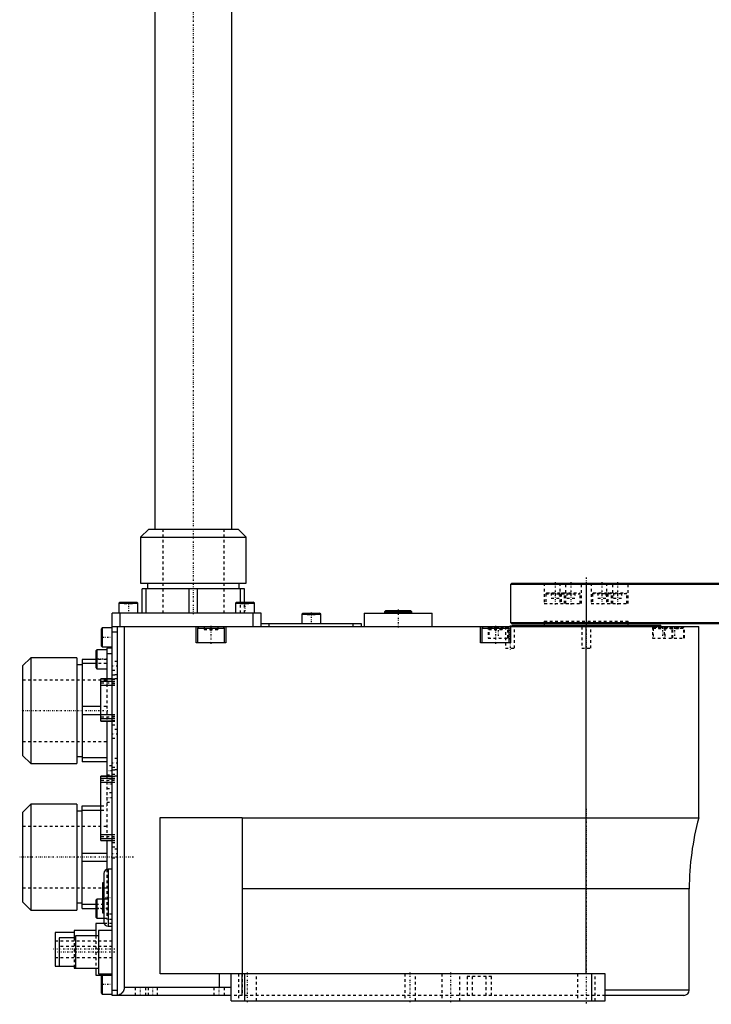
# Model space of a CAD drawing. Extents: x -209 to 254, y -3 to 543.
# Tile 1 of 4: x -209 to 46, y -3 to 360. Entities that reach past the tile are written whole.
import ezdxf

# ---------------------------------------------------------------- set-up
doc = ezdxf.new("R2010")
doc.units = 0
doc.linetypes.add('CENTER', pattern=[1.5, 0.45, -0.5, 0.05, -0.5])
doc.linetypes.add('DASHED', pattern=[2, 1, -1])
for name, color, linetype in [('AM_0', 7, 'CONTINUOUS'), ('AM_3', 7, 'DASHED'), ('AM_7', 7, 'CENTER')]:
    doc.layers.add(name, color=color, linetype=linetype)

msp = doc.modelspace()

# ---------------------------------------------------------------- linework, layer by layer
at = {"layer": 'AM_0', "color": 7, "linetype": 'CONTINUOUS'}
for p, q in [((-159.25, 382), (-159.25, 172)), ((-130.75, 172), (-130.75, 382)), ((-161.5, 172), (-164.5, 169)), ((-161.5, 172), (-128.5, 172)), ((-125.5, 169), (-128.5, 172)), ((-164.5, 169), (-164.5, 152)), ((-164.5, 169), (-125.5, 169)), ((-125.5, 152), (-125.5, 169)), ((-164.5, 152), (-125.5, 152)), ((-163.9, 141), (-163.9, 150)), ((-126.1, 150), (-163.9, 150)), ((-162.38, 141), (-162.38, 150)), ((-161.9, 152), (-161.9, 150)), ((-146.52, 141), (-146.52, 150)), ((-143.48, 141), (-143.48, 150)), ((-128.1, 150), (-128.1, 152)), ((-127.62, 145), (-127.62, 150)), ((-126.1, 145), (-126.1, 150)), ((-27.5, 152), (-28, 151.5)), ((-28, 151.5), (-28, 137.5)), ((153, 151.5), (-28, 151.5)), ((-27.5, 152), (152.5, 152)), ((0, 152), (0, 137)), ((-172.1, 145), (-172.5, 144.6)), ((-172.5, 144.6), (-172.5, 141)), ((-172.5, 144.6), (-165.5, 144.6)), ((-172.1, 145), (-165.9, 145)), ((-165.5, 144.6), (-165.9, 145)), ((-165.5, 141), (-165.5, 144.6)), ((-129.1, 145), (-129.5, 144.6)), ((-129.5, 144.6), (-129.5, 141)), ((-129.5, 144.6), (-122.5, 144.6)), ((-129.1, 145), (-122.9, 145)), ((-122.5, 144.6), (-122.9, 145)), ((-122.5, 141), (-122.5, 144.6)), ((-73.93, 142), (-74.43, 141.5)), ((-73.93, 142), (-64.93, 142)), ((-64.43, 141.5), (-64.93, 142)), ((-175, 0), (-175, 141)), ((-120, 141), (-175, 141)), ((-172, 136), (-172, 141)), ((-123, 136), (-123, 141)), ((-120, 136), (-120, 141)), ((-104.6, 141), (-105, 140.6)), ((-105, 140.6), (-105, 137)), ((-105, 140.6), (-98, 140.6)), ((-104.6, 141), (-98.4, 141)), ((-98, 140.6), (-98.4, 141)), ((-98, 137), (-98, 140.6)), ((-81.93, 141), (-81.93, 136)), ((-81.93, 141), (-56.93, 141)), ((-74.43, 141.5), (-74.43, 141)), ((-74.43, 141.5), (-64.43, 141.5)), ((-64.43, 141), (-64.43, 141.5)), ((-56.93, 136), (-56.93, 141)), ((-178.6, 135.5), (-179, 135.1)), ((-179, 135.1), (-179, 128.9)), ((-175, 135.5), (-178.6, 135.5)), ((-178.6, 135.5), (-178.6, 128.5)), ((-175, 136), (41.5, 136)), ((-173, 0), (-173, 136)), ((-170.5, 136), (-170.5, 3)), ((-144, 130), (-144, 136)), ((-142.9, 136), (-143.5, 135.4)), ((-143.5, 135.4), (-143.5, 130)), ((-143.5, 135.4), (-133.5, 135.4)), ((-133.5, 135.4), (-134.1, 136)), ((-133.5, 130), (-133.5, 135.4)), ((-133, 136), (-133, 130)), ((-83, 137), (-120, 137)), ((-117, 136), (-117, 137)), ((-86, 136), (-86, 137)), ((-83, 136), (-83, 137)), ((-39, 130), (-39, 136)), ((-37.9, 136), (-38.5, 135.4)), ((-38.5, 135.4), (-38.5, 130)), ((-38.5, 135.4), (-28.5, 135.4)), ((-28.5, 135.4), (-29.1, 136)), ((-28.5, 130), (-28.5, 135.4)), ((-28, 137.5), (-27.5, 137)), ((-28, 137.5), (153, 137.5)), ((-28, 136), (-28, 130)), ((152.5, 137), (-27.5, 137)), ((-27.5, 136.5), (-27.5, 136)), ((-27.5, 136.5), (27.5, 136.5)), ((-15.5, 137), (-15.5, 136.5)), ((0, 8), (0, 136)), ((15.5, 136.5), (15.5, 137)), ((27.5, 136), (27.5, 136.5)), ((41.5, 65.52), (41.5, 136)), ((-173, 134), (-175, 134)), ((-180.6, 127.5), (-181, 127.1)), ((-181, 127.1), (-181, 120.9)), ((-177, 127.5), (-180.6, 127.5)), ((-180.6, 127.5), (-180.6, 120.5)), ((-179, 128.9), (-178.6, 128.5)), ((-178.6, 128.5), (-175, 128.5)), ((-175, 128), (-177, 128)), ((-177, 128), (-177, 116.8)), ((-133, 130), (-144, 130)), ((-28, 130), (-39, 130)), ((-205, 124.5), (-208, 121.5)), ((-188, 124.5), (-205, 124.5)), ((-205, 124.5), (-205, 85.5)), ((-188, 124.5), (-188, 85.5)), ((-181, 123.9), (-186, 123.9)), ((-186, 123.9), (-186, 86.1)), ((-175, 126), (-177, 126)), ((-208, 121.5), (-208, 88.5)), ((-186, 121.9), (-188, 121.9)), ((-181, 122.38), (-186, 122.38)), ((-181, 120.9), (-180.6, 120.5)), ((-180.6, 120.5), (-177, 120.5)), ((-175, 116.8), (-179.1, 116.8)), ((-179.1, 101.2), (-179.1, 116.8)), ((-179.1, 116.77), (-175, 116.77)), ((-179.1, 115.87), (-175, 115.87)), ((-179.1, 114.4), (-175, 114.4)), ((-179.1, 106.52), (-186, 106.52)), ((-179.1, 103.48), (-186, 103.48)), ((-179.1, 103.6), (-175, 103.6)), ((-179.1, 102.13), (-175, 102.13)), ((-179.1, 101.23), (-175, 101.23)), ((-179.1, 101.2), (-175, 101.2)), ((-177, 101.2), (-177, 80.9)), ((-208, 88.5), (-205, 85.5)), ((-188, 88.1), (-186, 88.1)), ((-177, 87.62), (-186, 87.62)), ((-205, 85.5), (-188, 85.5)), ((-177, 86.1), (-186, 86.1)), ((-175, 80.9), (-179.1, 80.9)), ((-179.1, 57.1), (-179.1, 80.9)), ((-179.1, 80.88), (-175, 80.88)), ((-179.1, 80.08), (-175, 80.08)), ((-179.1, 78.6), (-175, 78.6)), ((-205, 70.5), (-208, 67.5)), ((-188, 70.5), (-205, 70.5)), ((-205, 70.5), (-205, 31.5)), ((-188, 70.5), (-188, 31.5)), ((-186, 69.9), (-179.1, 69.9)), ((-186, 32.1), (-186, 69.9)), ((-208, 67.5), (-208, 34.5)), ((-186, 67.9), (-188, 67.9)), ((-186, 68.38), (-179.1, 68.38)), ((-157.3, 8), (-157.3, 65.62)), ((-157.3, 65.62), (-126.95, 65.62)), ((-126.95, 65.62), (-126.95, 8)), ((-126.95, 65.52), (41.5, 65.52)), ((-179.1, 59.4), (-175, 59.4)), ((-179.1, 57.92), (-175, 57.92)), ((-179.1, 57.12), (-175, 57.12)), ((-179.1, 57.1), (-175, 57.1)), ((-177, 57.1), (-177, 46.41)), ((-186, 52.52), (-177, 52.52)), ((-186, 49.48), (-177, 49.48)), ((-178, 45), (-178, 27)), ((-175, 46.5), (-176.5, 46.5)), ((-176.5, 46.5), (-176.5, 25.5)), ((-178, 41.5), (-178.5, 41.5)), ((-178.5, 41.5), (-178.5, 30.5)), ((38, 39.3), (-126.95, 39.3)), ((38, 2), (38, 39.3)), ((-208, 34.5), (-205, 31.5)), ((-188, 34.1), (-186, 34.1)), ((-186, 33.62), (-181, 33.62)), ((-180.6, 35.5), (-181, 35.1)), ((-181, 35.1), (-181, 28.9)), ((-178.5, 35.5), (-180.6, 35.5)), ((-180.6, 35.5), (-180.6, 28.5)), ((-205, 31.5), (-188, 31.5)), ((-186, 32.1), (-181, 32.1)), ((-178.5, 30.5), (-178, 30.5)), ((-181, 28.9), (-180.6, 28.5)), ((-177.91, 26.5), (-181, 26.5)), ((-181, 26.5), (-181, 22.01)), ((-180.6, 28.5), (-178, 28.5)), ((-176.5, 25.5), (-175, 25.5)), ((-189, 23.25), (-196, 23.25)), ((-196, 23.25), (-196, 10.75)), ((-181, 24), (-189, 24)), ((-189, 24), (-189, 21.25)), ((-180, 22), (-188.5, 22)), ((-188.5, 22), (-188.5, 10)), ((-175, 24), (-180, 24)), ((-180, 24), (-180, 8)), ((-188.5, 21.25), (-194.5, 21.25)), ((-194.5, 21.25), (-194.5, 10.75)), ((-196, 10.75), (-188.5, 10.75)), ((-189, 10.74), (-189, 10)), ((-189, 10), (-180, 10)), ((-181, 9.99), (-181, 7.5)), ((-181, 7.5), (-175, 7.5)), ((-180, 8), (-175, 8)), ((-178.6, 7.5), (-179, 7.1)), ((-178.6, 7.5), (-178.6, 0.5)), ((7, 8), (-157.3, 8)), ((-135.5, 8), (-135.5, 3)), ((-131, -2), (-131, 8)), ((-126, -2), (-126, 8)), ((2, -2), (2, 8)), ((7, -2), (7, 8)), ((-179, 7.1), (-179, 0.9)), ((-179, 0.9), (-178.6, 0.5)), ((-178.6, 0.5), (-175, 0.5)), ((-175, 2), (-173, 2)), ((-131, 0), (-175, 0)), ((-170.5, 3), (-131, 3)), ((38, 2), (7, 2)), ((36, 0), (7, 0)), ((-131, -2), (7, -2))]:
    msp.add_line(p, q, dxfattribs=at)
msp.add_polyline3d([(-170.5, 3, 0), (-170.5, 2.98, 0), (-170.5, 2.94, 0), (-170.5, 2.9, 0), (-170.5, 2.88, 0), (-170.5, 2.86, 0), (-170.51, 2.82, 0), (-170.51, 2.79, 0), (-170.51, 2.75, 0), (-170.51, 2.71, 0), (-170.52, 2.67, 0), (-170.52, 2.65, 0), (-170.52, 2.63, 0), (-170.53, 2.59, 0), (-170.53, 2.55, 0), (-170.54, 2.51, 0), (-170.55, 2.48, 0), (-170.55, 2.44, 0), (-170.56, 2.42, 0), (-170.56, 2.4, 0), (-170.57, 2.36, 0), (-170.58, 2.32, 0), (-170.58, 2.3, 0), (-170.59, 2.29, 0), (-170.6, 2.25, 0), (-170.61, 2.21, 0), (-170.61, 2.19, 0), (-170.62, 2.17, 0), (-170.63, 2.14, 0), (-170.64, 2.1, 0), (-170.65, 2.06, 0), (-170.66, 2.02, 0), (-170.68, 1.99, 0), (-170.68, 1.97, 0), (-170.69, 1.95, 0), (-170.7, 1.91, 0), (-170.72, 1.88, 0), (-170.73, 1.84, 0), (-170.75, 1.81, 0), (-170.76, 1.77, 0), (-170.77, 1.75, 0), (-170.78, 1.73, 0), (-170.8, 1.7, 0), (-170.81, 1.66, 0), (-170.83, 1.63, 0), (-170.85, 1.6, 0), (-170.87, 1.56, 0), (-170.88, 1.54, 0), (-170.89, 1.53, 0), (-170.91, 1.49, 0), (-170.93, 1.46, 0), (-170.95, 1.43, 0), (-170.97, 1.39, 0), (-170.99, 1.36, 0), (-171, 1.34, 0), (-171.01, 1.33, 0), (-171.03, 1.3, 0), (-171.05, 1.26, 0), (-171.08, 1.23, 0), (-171.1, 1.2, 0), (-171.12, 1.17, 0), (-171.13, 1.15, 0), (-171.15, 1.14, 0), (-171.17, 1.11, 0), (-171.2, 1.08, 0), (-171.21, 1.06, 0), (-171.22, 1.05, 0), (-171.25, 1.02, 0), (-171.27, 0.99, 0), (-171.29, 0.98, 0), (-171.3, 0.96, 0), (-171.33, 0.93, 0), (-171.35, 0.9, 0), (-171.38, 0.88, 0), (-171.41, 0.85, 0), (-171.44, 0.82, 0), (-171.45, 0.81, 0), (-171.46, 0.8, 0), (-171.49, 0.77, 0), (-171.52, 0.74, 0), (-171.63, 0.66, 0), (-171.82, 0.52, 0), (-172.01, 0.39, 0), (-172.22, 0.29, 0), (-172.33, 0.24, 0), (-172.44, 0.19, 0), (-172.66, 0.12, 0), (-172.89, 0.06, 0), (-173, 0.04, 0)], dxfattribs=at)
for centre, radius, start, end in [((138, 39.3), 100, 164.7964, 180), ((-176.5, 45), 1.5, 90, 180), ((-176.5, 27), 1.5, 180, 270), ((36, 2), 2, 270, 0)]:
    msp.add_arc(centre, radius, start, end, dxfattribs=at)
at = {"layer": 'AM_3', "color": 6, "linetype": 'DASHED'}
for p, q in [((-156.3, 172), (-156.3, 141)), ((-133.7, 141), (-133.7, 172)), ((-15.5, 152), (-15.5, 144.5)), ((-9.75, 152), (-9.75, 144.5)), ((-7.5, 144.5), (-7.5, 152)), ((-6, 152), (-5.5, 151.5)), ((-5, 152), (-5.5, 151.5)), ((-1.75, 144.5), (-1.75, 152)), ((1.75, 152), (1.75, 144.5)), ((5.5, 151.5), (5, 152)), ((5.5, 151.5), (6, 152)), ((7.5, 152), (7.5, 144.5)), ((9.75, 144.5), (9.75, 152)), ((15.5, 144.5), (15.5, 152)), ((-14.6, 148.5), (-15, 148.1)), ((-15, 148.1), (-15, 144.5)), ((-15, 148.1), (-2.25, 148.1)), ((-14.6, 148.5), (-2.65, 148.5)), ((-13, 148.5), (-13, 146.5)), ((-13, 146.5), (-10, 146.5)), ((-11.5, 148.5), (-11.5, 146.5)), ((-10, 148.5), (-10, 146.5)), ((-8.85, 148.5), (-9.25, 148.1)), ((-9.25, 148.1), (-9.25, 144.5)), ((-8, 148.1), (-8.4, 148.5)), ((-8, 144.5), (-8, 148.1)), ((-7.25, 148.5), (-7.25, 146.5)), ((-7.25, 146.5), (-4.25, 146.5)), ((-5.75, 148.5), (-5.75, 146.5)), ((-4.25, 148.5), (-4.25, 146.5)), ((-2.25, 148.1), (-2.65, 148.5)), ((-2.25, 144.5), (-2.25, 148.1)), ((2.65, 148.5), (2.25, 148.1)), ((2.25, 148.1), (2.25, 144.5)), ((15, 148.1), (2.25, 148.1)), ((2.65, 148.5), (14.6, 148.5)), ((4.25, 148.5), (4.25, 146.5)), ((4.25, 146.5), (7.25, 146.5)), ((5.75, 148.5), (5.75, 146.5)), ((7.25, 148.5), (7.25, 146.5)), ((8.4, 148.5), (8, 148.1)), ((8, 148.1), (8, 144.5)), ((9.25, 148.1), (8.85, 148.5)), ((9.25, 144.5), (9.25, 148.1)), ((10, 148.5), (10, 146.5)), ((10, 146.5), (13, 146.5)), ((11.5, 148.5), (11.5, 146.5)), ((13, 148.5), (13, 146.5)), ((15, 148.1), (14.6, 148.5)), ((15, 144.5), (15, 148.1)), ((-170.5, 145), (-170.5, 144.5)), ((-170.5, 144.5), (-167.5, 144.5)), ((-169, 145), (-169, 144.5)), ((-167.5, 145), (-167.5, 144.5)), ((-127.62, 141), (-127.62, 145)), ((-127.5, 145), (-127.5, 144.5)), ((-127.5, 144.5), (-124.5, 144.5)), ((-126.1, 141), (-126.1, 145)), ((-126, 145), (-126, 144.5)), ((-124.5, 145), (-124.5, 144.5)), ((-72.25, 141), (-72.25, 142)), ((-71.36, 141), (-71.36, 142)), ((-70.32, 141), (-70.32, 142)), ((-68.54, 141), (-68.54, 142)), ((-67.5, 141), (-67.5, 142)), ((-66.6, 141), (-66.6, 142)), ((-65.15, 142), (-64.93, 142)), ((-15.5, 144.5), (-1.75, 144.5)), ((1.75, 144.5), (15.5, 144.5)), ((-103, 141), (-103, 140.5)), ((-103, 140.5), (-100, 140.5)), ((-101.5, 141), (-101.5, 140.5)), ((-100, 141), (-100, 140.5)), ((-15.5, 138), (15.5, 138)), ((-15.5, 138), (-15.5, 137)), ((-15.5, 138), (15.5, 138)), ((15.5, 137), (15.5, 138)), ((-141, 136), (-141, 135)), ((-141, 135), (-136, 135)), ((-138.5, 136), (-138.5, 135)), ((-136, 136), (-136, 135)), ((-36.25, 136), (-36.25, 131.8)), ((-36, 136), (-36, 131.8)), ((-35.6, 135.8), (-36, 135.4)), ((-36, 135), (-31, 135)), ((-35.6, 135.8), (-29.4, 135.8)), ((-34, 135.8), (-34, 135.3)), ((-34, 135.3), (-31, 135.3)), ((-33.5, 136), (-33.5, 135)), ((-32.5, 135.8), (-32.5, 135.3)), ((-31, 136), (-31, 135)), ((-29.8, 136), (-29.8, 128)), ((-29, 135.4), (-29.4, 135.8)), ((-29, 131.8), (-29, 135.4)), ((-28.75, 131.8), (-28.75, 136)), ((-26.5, 128), (-26.5, 136)), ((-1.65, 136), (-1.65, 128)), ((1.65, 128), (1.65, 136)), ((24.4, 136), (24.4, 131.8)), ((25.05, 135.8), (24.65, 135.4)), ((24.65, 135.4), (24.65, 131.8)), ((24.65, 135.4), (36, 135.4)), ((25.05, 135.8), (35.6, 135.8)), ((26.65, 135.8), (26.65, 135.3)), ((26.65, 135.3), (29.65, 135.3)), ((28.15, 135.8), (28.15, 135.3)), ((28.75, 136), (28.75, 131.8)), ((29.4, 135.8), (29, 135.4)), ((29, 135.4), (29, 131.8)), ((29.65, 135.8), (29.65, 135.3)), ((31, 135.8), (31, 135.3)), ((31, 135.3), (34, 135.3)), ((31.65, 135.4), (31.25, 135.8)), ((31.65, 131.8), (31.65, 135.4)), ((31.9, 131.8), (31.9, 136)), ((32.5, 135.8), (32.5, 135.3)), ((34, 135.8), (34, 135.3)), ((36, 135.4), (35.6, 135.8)), ((36, 131.8), (36, 135.4)), ((36.25, 131.8), (36.25, 136)), ((-179, 133.73), (-178.5, 133.73)), ((-179, 132.87), (-178.5, 132.87)), ((-179, 131.13), (-178.5, 131.13)), ((-178.5, 130.27), (-178.5, 133.73)), ((-36.25, 131.8), (-28.75, 131.8)), ((24.4, 131.8), (36.25, 131.8)), ((-179, 130.27), (-178.5, 130.27)), ((-29.8, 128), (-26.5, 128)), ((-1.65, 128), (1.65, 128)), ((-181, 125.73), (-180.5, 125.73)), ((-181, 124.87), (-180.5, 124.87)), ((-177, 123.9), (-181, 123.9)), ((-180.5, 122.27), (-180.5, 125.73)), ((-181, 123.13), (-180.5, 123.13)), ((-177, 122.38), (-181, 122.38)), ((-181, 122.27), (-180.5, 122.27)), ((-173, 123.1), (-175, 123.1)), ((-175, 119.9), (-173, 119.9)), ((-177, 116.3), (-208, 116.3)), ((-177, 116.8), (-177, 101.2)), ((-173, 118.2), (-175, 118.2)), ((-175, 118.17), (-173, 118.17)), ((-173, 116.8), (-175, 116.8)), ((-175, 116.77), (-173, 116.77)), ((-175, 116.6), (-173, 116.6)), ((-175, 116.57), (-173, 116.57)), ((-179.1, 115.3), (-173, 115.3)), ((-175, 115.87), (-173, 115.87)), ((-175, 115), (-173, 115)), ((-175, 114.4), (-173, 114.4)), ((-177, 106.52), (-179.1, 106.52)), ((-177, 103.48), (-179.1, 103.48)), ((-179.1, 102.7), (-173, 102.7)), ((-175, 103.6), (-173, 103.6)), ((-175, 103), (-173, 103)), ((-175, 102.13), (-173, 102.13)), ((-175, 101.43), (-173, 101.43)), ((-175, 101.4), (-173, 101.4)), ((-175, 101.23), (-173, 101.23)), ((-175, 101.2), (-173, 101.2)), ((-175, 99.83), (-173, 99.83)), ((-175, 99.8), (-173, 99.8)), ((-173, 98.1), (-175, 98.1)), ((-175, 94.9), (-173, 94.9)), ((-208, 93.7), (-177, 93.7)), ((-173, 87.4), (-175, 87.4)), ((-175, 84.7), (-177, 84.7)), ((-175, 84.2), (-173, 84.2)), ((-177, 81.3), (-175, 81.3)), ((-177, 80.9), (-177, 57.1)), ((-173, 83.2), (-175, 83.2)), ((-175, 83.17), (-173, 83.17)), ((-175, 81.6), (-173, 81.6)), ((-175, 81.57), (-173, 81.57)), ((-173, 80.9), (-175, 80.9)), ((-175, 80.88), (-173, 80.88)), ((-175, 80.08), (-173, 80.08)), ((-175, 80), (-173, 80)), ((-179.1, 79.4), (-173, 79.4)), ((-175, 79.7), (-177, 79.7)), ((-177, 76.3), (-175, 76.3)), ((-175, 78.6), (-173, 78.6)), ((-175, 74.7), (-177, 74.7)), ((-179.1, 69.9), (-177, 69.9)), ((-177, 71.3), (-175, 71.3)), ((-179.1, 68.38), (-177, 68.38)), ((-177, 62.3), (-208, 62.3)), ((-179.1, 58.6), (-173, 58.6)), ((-175, 59.4), (-173, 59.4)), ((-175, 58), (-173, 58)), ((-175, 57.92), (-173, 57.92)), ((-175, 57.12), (-173, 57.12)), ((-175, 57.1), (-173, 57.1)), ((-175, 56.43), (-173, 56.43)), ((-175, 56.4), (-173, 56.4)), ((-175, 54.83), (-173, 54.83)), ((-175, 54.8), (-173, 54.8)), ((-173, 53.9), (-175, 53.9)), ((-175, 50.7), (-173, 50.7)), ((-177, 46.41), (-177, 28)), ((-178, 41.25), (-178.5, 41.25)), ((-208, 39.7), (-177, 39.7)), ((-181, 33.73), (-180.5, 33.73)), ((-181, 33.62), (-177, 33.62)), ((-181, 32.87), (-180.5, 32.87)), ((-180.5, 30.27), (-180.5, 33.73)), ((-177, 35.5), (-178.5, 35.5)), ((-181, 32.1), (-177, 32.1)), ((-181, 31.13), (-180.5, 31.13)), ((-181, 30.27), (-180.5, 30.27)), ((-178.5, 30.75), (-178, 30.75)), ((-175, 30), (-177, 30)), ((-178, 28.5), (-177, 28.5)), ((-175, 26.5), (-177.91, 26.5)), ((-175, 28), (-177, 28)), ((-181, 22.01), (-181, 9.99)), ((-175, 20), (-196, 20)), ((-189, 21.25), (-189, 10.74)), ((-175, 18), (-194.5, 18)), ((-196, 14), (-175, 14)), ((-128.3, 8), (-128.3, -2)), ((-127.15, 8), (-127.15, 0)), ((-126.96, 0), (-126.96, 8)), ((-126.95, 8), (-126.95, 0)), ((-121.7, -2), (-121.7, 8)), ((-67, 8), (-67, -2)), ((-63, -2), (-63, 8)), ((-53.3, 8), (-53.3, -2)), ((-46.7, -2), (-46.7, 8)), ((-3.3, 8), (-3.3, -2)), ((3.3, -2), (3.3, 8)), ((-179, 5.73), (-178.5, 5.73)), ((-179, 4.87), (-178.5, 4.87)), ((-178.5, 2.27), (-178.5, 5.73)), ((-44, 7), (-44, 0)), ((-35, 7), (-44, 7)), ((-42, 0), (-42, 7)), ((-37, 0), (-37, 7)), ((-35, 0), (-35, 7)), ((-179, 3.13), (-178.5, 3.13)), ((-179, 2.27), (-178.5, 2.27)), ((-166.5, 3), (-166.5, 0)), ((-162.5, 0), (-162.5, 3)), ((-161.7, 3), (-161.7, 0)), ((-158.3, 0), (-158.3, 3)), ((-137.5, 3), (-137.5, 0)), ((-133.5, 0), (-133.5, 3)), ((7, 0), (-131, 0)), ((7, 0), (7, 2))]:
    msp.add_line(p, q, dxfattribs=at)
at = {"layer": 'AM_7', "color": 4, "linetype": 'CENTER'}
for p, q in [((-145, 140.55), (-145, 392.5)), ((0, 154.12), (0, 136.25)), ((-11.5, 152.38), (-11.5, 144.12)), ((-5.75, 152.38), (-5.75, 144.12)), ((5.75, 152.38), (5.75, 144.12)), ((11.5, 152.38), (11.5, 144.12)), ((-169, 145.2), (-169, 140.8)), ((-126, 145.2), (-126, 140.8)), ((-69.43, 142.3), (-69.43, 135.7)), ((-101.5, 141.2), (-101.5, 136.8)), ((0, 138.1), (0, 127.6)), ((-138.5, 136.3), (-138.5, 129.7)), ((-33.5, 136.3), (-33.5, 129.7)), ((-32.5, 136.21), (-32.5, 131.59)), ((-28.15, 136.4), (-28.15, 127.6)), ((28.15, 136.21), (28.15, 131.59)), ((32.5, 136.21), (32.5, 131.59)), ((-174.8, 132), (-179.2, 132)), ((-176.8, 124), (-181.2, 124)), ((-175.1, 121.5), (-172.9, 121.5)), ((-176.55, 105), (-209.1, 105)), ((-175.1, 96.5), (-172.9, 96.5)), ((-175.1, 85.8), (-172.9, 85.8)), ((-177.1, 83), (-174.9, 83)), ((-177.1, 78), (-174.9, 78)), ((-177.1, 73), (-174.9, 73)), ((0, 68.8), (0, -3.28)), ((-167.1, 51), (-209.1, 51)), ((-175.1, 52.3), (-172.9, 52.3)), ((-174.82, 36), (-178.68, 36)), ((-176.8, 32), (-181.2, 32)), ((-173.95, 17), (-197.05, 17)), ((-174.03, 16), (-195.47, 16)), ((-125, -2.5), (-125, 8.5)), ((-65, -2.5), (-65, 8.5)), ((-50, -2.5), (-50, 8.5)), ((-174.8, 4), (-179.2, 4)), ((-164.5, -0.15), (-164.5, 3.15)), ((-160, -0.15), (-160, 3.15)), ((-135.5, -0.15), (-135.5, 3.15))]:
    msp.add_line(p, q, dxfattribs=at)

doc.saveas('drawing.dxf')
